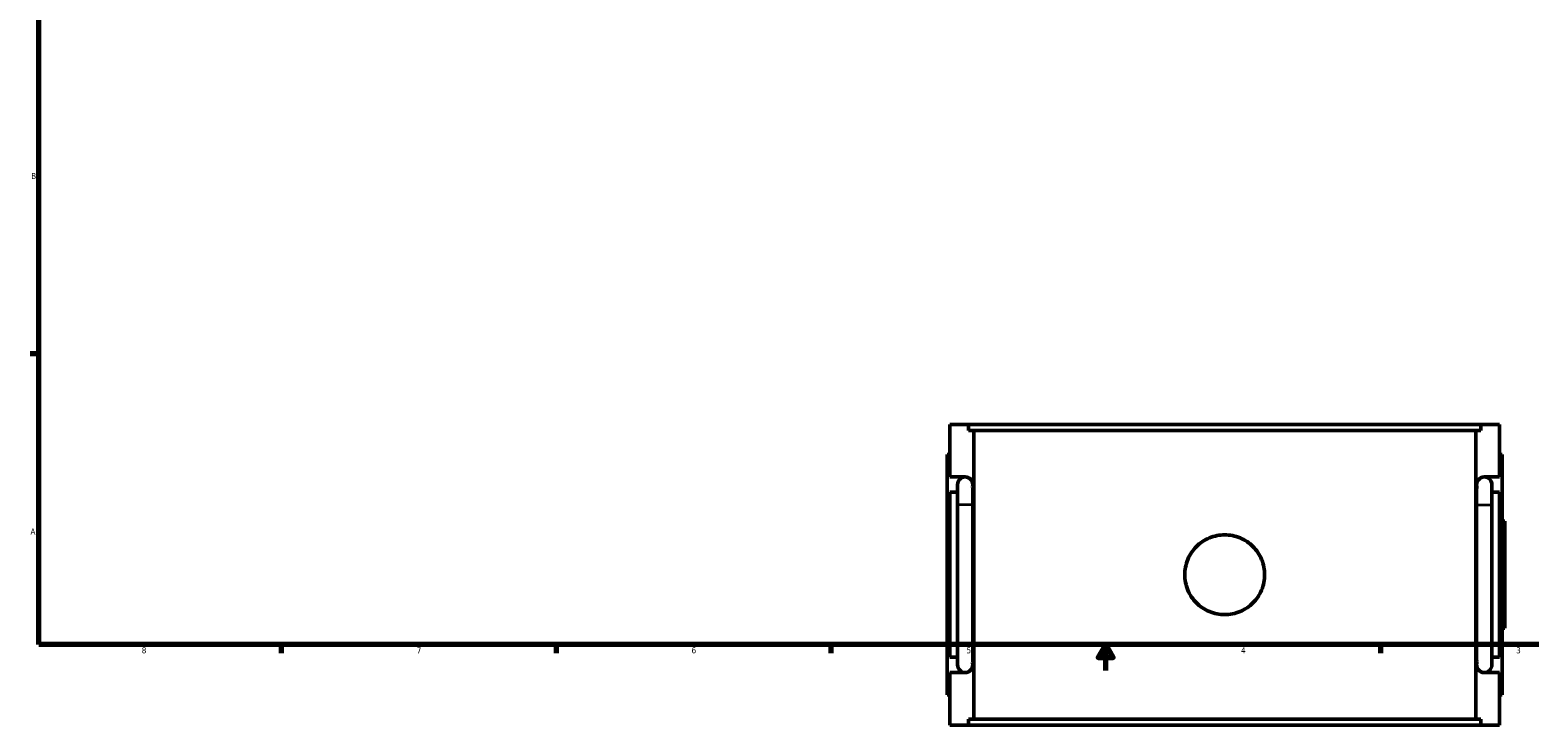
# Model space of a CAD drawing. Header units: inches. Extents: x 0.1 to 47.8, y -0.2 to 47.6.
# Tile 1 of 6: x 0.4 to 23.6, y -0.2 to 10.5. Entities that reach past the tile are written whole.
import ezdxf

# ---------------------------------------------------------------- set-up
doc = ezdxf.new("R2010")
doc.units = ezdxf.units.IN
doc.header["$MEASUREMENT"] = 0
for name, color, linetype, lineweight in [('Border (ANSI)', 7, 'Continuous', 70), ('Visible (ANSI)', 7, 'Continuous', 50), ('Visible Narrow (ANSI)', 7, 'Continuous', 35)]:
    doc.layers.add(name, color=color, linetype=linetype, lineweight=lineweight)
doc.styles.add('Note Text (ANSI)', font='tahoma.ttf')

# ---------------------------------------------------------------- blocks, each defined once
blk = doc.blocks.new('Borders Default Border')
at = {"layer": 'Border (ANSI)'}
for p, q in [((0.5, 5.5), (0.366, 5.5)), ((4.25, 1), (4.25, 0.866)), ((8.5, 1), (8.5, 0.866)), ((12.75, 1), (12.75, 0.866)), ((21.25, 1), (21.25, 0.866))]:
    blk.add_line(p, q, dxfattribs=at)
at = {"layer": 'Border (ANSI)', "flags": 128}
for points in [[(0.5, 1), (0.5, 21), (33.5, 21), (33.5, 1), (0.5, 1)], [(17, 0.6), (17, 1), (16.885, 0.8), (17.115, 0.8), (17, 1)]]:
    blk.add_lwpolyline(points, dxfattribs=at)
at = {"layer": 'Border (ANSI)', "color": 5, "true_color": 0x0000ff, "char_height": 0.0945, "attachment_point": 7, "style": 'Note Text (ANSI)'}
for s, insert in [('B', (0.384, 8.203)), ('A', (0.373, 2.703)), ('8', (2.094, 0.863)), ('7', (6.346, 0.866)), ('6', (10.595, 0.864)), ('5', (14.847, 0.864)), ('4', (19.092, 0.866)), ('3', (23.346, 0.864))]:
    blk.add_mtext(s, dxfattribs=dict(at, insert=insert))

msp = doc.modelspace()

# ---------------------------------------------------------------- linework, layer by layer
at = {"layer": 'Visible (ANSI)'}
for p, q in [((14.59, 4.406), (14.877, 4.406)), ((14.59, 4.406), (14.59, 3.594)), ((14.877, 4.313), (14.877, 4.406)), ((22.802, 4.406), (14.877, 4.406)), ((14.877, 4.313), (22.802, 4.313)), ((14.958, 4.313), (14.958, -0.151)), ((22.721, 4.313), (22.721, -0.151)), ((22.802, 4.406), (23.09, 4.406)), ((22.802, 4.406), (22.802, 4.313)), ((23.09, 4.406), (23.09, 3.594)), ((14.59, 3.941), (14.55, 3.941)), ((14.55, 0.221), (14.55, 3.941)), ((23.09, 3.941), (23.129, 3.941)), ((23.129, 0.221), (23.129, 3.941)), ((14.59, 3.594), (14.827, 3.594)), ((22.852, 3.594), (23.09, 3.594)), ((14.59, 3.358), (14.59, 0.804)), ((14.708, 3.358), (14.59, 3.358)), ((14.708, 3.476), (14.708, 3.161)), ((14.944, 3.461), (14.944, 3.476)), ((14.944, 3.161), (14.944, 3.407)), ((22.735, 3.476), (22.735, 3.461)), ((22.735, 3.407), (22.735, 3.161)), ((22.971, 3.161), (22.971, 3.476)), ((23.09, 3.358), (22.971, 3.358)), ((23.09, 3.358), (23.09, 0.804)), ((14.708, 1.001), (14.708, 3.161)), ((14.944, 1.001), (14.944, 3.161)), ((22.735, 3.161), (22.735, 1.001)), ((22.971, 3.161), (22.971, 1.001)), ((23.129, 2.91), (23.17, 2.91)), ((23.17, 1.253), (23.17, 2.91)), ((23.129, 1.253), (23.17, 1.253)), ((14.708, 1.001), (14.708, 0.686)), ((14.944, 0.755), (14.944, 1.001)), ((22.735, 1.001), (22.735, 0.755)), ((22.971, 0.686), (22.971, 1.001)), ((14.59, 0.804), (14.708, 0.804)), ((14.944, 0.686), (14.944, 0.701)), ((22.735, 0.701), (22.735, 0.686)), ((22.971, 0.804), (23.09, 0.804)), ((14.59, 0.568), (14.59, -0.244)), ((14.827, 0.568), (14.59, 0.568)), ((23.09, 0.568), (22.852, 0.568)), ((23.09, 0.568), (23.09, -0.244)), ((14.55, 0.221), (14.59, 0.221)), ((23.129, 0.221), (23.09, 0.221)), ((14.877, -0.151), (22.802, -0.151)), ((14.877, -0.244), (14.877, -0.151)), ((22.802, -0.151), (22.802, -0.244)), ((14.877, -0.244), (14.59, -0.244)), ((22.802, -0.244), (14.877, -0.244)), ((23.09, -0.244), (22.802, -0.244))]:
    msp.add_line(p, q, dxfattribs=at)
for centre, start, end in [((14.826, 3.476), 90, 180), ((14.826, 3.476), 0, 90), ((14.827, 3.476), 343.929, 90), ((22.852, 3.476), 90, 196.071), ((22.853, 3.476), 90, 180), ((22.853, 3.476), 0, 90), ((14.827, 0.686), 270, 16.071), ((22.852, 0.686), 163.929, 270), ((14.826, 0.686), 180, 270), ((14.826, 0.686), 270, 0), ((22.853, 0.686), 180, 270), ((22.853, 0.686), 270, 0)]:
    msp.add_arc(centre, 0.118, start, end, dxfattribs=at)
for points in [[(14.94, 3.444), (14.943, 3.431), (14.944, 3.419), (14.944, 3.407)], [(22.735, 3.407), (22.735, 3.419), (22.736, 3.431), (22.739, 3.444)], [(14.944, 0.755), (14.944, 0.744), (14.943, 0.731), (14.94, 0.719)], [(22.739, 0.719), (22.736, 0.731), (22.735, 0.744), (22.735, 0.755)]]:
    msp.add_open_spline(points, degree=3, dxfattribs=at)
msp.add_open_spline([(19.457, 2.081), (19.457, 2.042), (19.453, 2.002), (19.438, 1.923), (19.426, 1.883), (19.394, 1.807), (19.374, 1.77), (19.329, 1.703), (19.303, 1.672), (19.249, 1.617), (19.218, 1.592), (19.15, 1.546), (19.114, 1.527), (19.038, 1.495), (18.998, 1.483), (18.919, 1.468), (18.878, 1.464), (18.801, 1.464), (18.761, 1.468), (18.681, 1.483), (18.641, 1.495), (18.565, 1.527), (18.529, 1.546), (18.461, 1.592), (18.43, 1.617), (18.376, 1.672), (18.35, 1.703), (18.305, 1.77), (18.285, 1.807), (18.254, 1.883), (18.242, 1.923), (18.226, 2.002), (18.222, 2.042), (18.222, 2.12), (18.226, 2.16), (18.242, 2.24), (18.254, 2.28), (18.285, 2.356), (18.305, 2.392), (18.35, 2.459), (18.376, 2.49), (18.43, 2.545), (18.461, 2.571), (18.529, 2.616), (18.565, 2.636), (18.641, 2.667), (18.681, 2.679), (18.761, 2.695), (18.801, 2.699), (18.878, 2.699), (18.919, 2.695), (18.998, 2.679), (19.038, 2.667), (19.114, 2.636), (19.15, 2.616), (19.218, 2.571), (19.249, 2.545), (19.303, 2.49), (19.329, 2.459), (19.374, 2.392), (19.394, 2.356), (19.426, 2.28), (19.438, 2.24), (19.453, 2.16), (19.457, 2.12), (19.457, 2.081)], degree=3, knots=[0, 0, 0, 0, 0.295842, 0.295842, 0.591684, 0.591684, 0.887526, 0.887526, 1.183368, 1.183368, 1.479204, 1.479204, 1.77504, 1.77504, 2.070876, 2.070876, 2.366712, 2.366712, 2.662549, 2.662549, 2.958385, 2.958385, 3.254221, 3.254221, 3.550057, 3.550057, 3.845899, 3.845899, 4.141741, 4.141741, 4.437583, 4.437583, 4.733425, 4.733425, 5.029267, 5.029267, 5.325109, 5.325109, 5.620951, 5.620951, 5.916793, 5.916793, 6.212629, 6.212629, 6.508465, 6.508465, 6.804301, 6.804301, 7.100137, 7.100137, 7.395974, 7.395974, 7.69181, 7.69181, 7.987646, 7.987646, 8.283482, 8.283482, 8.579324, 8.579324, 8.875166, 8.875166, 9.171008, 9.171008, 9.46685, 9.46685, 9.46685, 9.46685], dxfattribs=at)
at = {"layer": 'Visible Narrow (ANSI)'}
for p, q in [((14.942, 3.161), (14.709, 3.161)), ((22.737, 3.161), (22.97, 3.161)), ((14.942, 1.001), (14.709, 1.001)), ((22.737, 1.001), (22.97, 1.001))]:
    msp.add_line(p, q, dxfattribs=at)

# ---------------------------------------------------------------- block references
msp.add_blockref('Borders Default Border', (0, 0))

doc.saveas('drawing.dxf')
